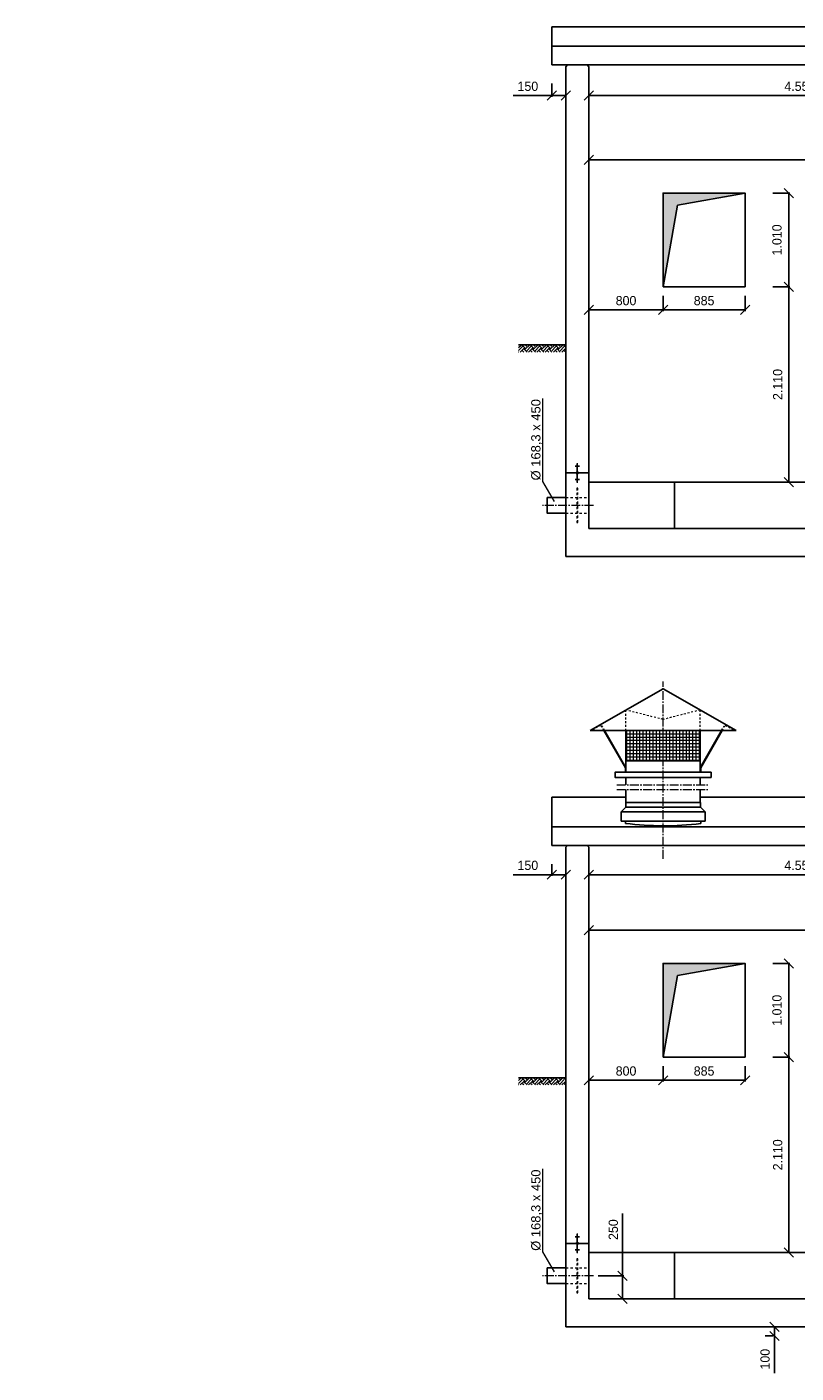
# Model space of a CAD drawing. Header units: millimetres. Extents: x -2065 to 128713, y -54195 to 32418.
# Tile 49 of 61: x 66836 to 75132, y -28953 to -14427. Entities that reach past the tile are written whole.
import ezdxf

# ---------------------------------------------------------------- set-up
doc = ezdxf.new("R2010")
doc.units = ezdxf.units.MM
doc.linetypes.add('JIS_02_1.0', pattern=[2, 1, -1])
doc.linetypes.add('MITTE2', pattern=[28.575, 19.05, -3.175, 3.175, -3.175])
doc.layers.add('Bemaßung', color=7, linetype='Continuous', lineweight=9)
for name, color, linetype in [('Beschriftung', 7, 'Continuous'), ('P-MU050ENTL', 7, 'Continuous'), ('POL_Bema', 7, 'Continuous')]:
    doc.layers.add(name, color=color, linetype=linetype)
doc.styles.add('LBB3.5M1000', font='isocp.shx', dxfattribs={"height": 3.5})
doc.dimstyles.new('DIN', dxfattribs={"dimtxt": 2.5, "dimasz": 2.5, "dimexe": 1.25, "dimexo": 0.625, "dimtad": 1, "dimtih": 1, "dimdec": 4, "dimdsep": 46, "dimlunit": 6, "dimtxsty": 'Standard', "dimcen": 2.5, "dimadec": 0, "dimazin": 0, "dimtfac": 1, "dimtdec": 4, "dimtmove": 0, "dimatfit": 3, "dimfxl": 0, "dimtvp": 1, "dimtolj": 1, "dimtzin": 0, "dimarcsym": 0})

# ---------------------------------------------------------------- blocks, each defined once
blk = doc.blocks.new('_Oblique')
at = {"layer": 'POL_Bema', "color": 0, "lineweight": -2}
blk.add_line((-0.5, -0.5), (0.5, 0.5), dxfattribs=at)
blk = doc.blocks.new('*D242')
at = {"layer": 'Bemaßung', "color": 0, "lineweight": -2, "transparency": 16777216}
for p, q in [((74798, -28453), (74885, -28453)), ((74898, -28453), (74898, -28553)), ((74798, -28553), (74885, -28553)), ((74898, -28553), (74898, -28953))]:
    blk.add_line(p, q, dxfattribs=at)
at = {"layer": 'DEFPOINTS', "color": 0, "transparency": 16777216}
for p in [(74898, -28453), (74898, -28553), (74898, -28553)]:
    blk.add_point(p, dxfattribs=at)
at = {"layer": 'Bemaßung', "color": 0, "lineweight": -2, "transparency": 16777216, "xscale": 100, "yscale": 100, "zscale": 100}
for p, rotation in [((74898, -28453), 90), ((74898, -28553), 270)]:
    blk.add_blockref('_Oblique', p, dxfattribs=dict(at, rotation=rotation))
at = {"layer": 'Bemaßung', "color": 0, "transparency": 16777216, "insert": (74798, -28803), "char_height": 100, "attachment_point": 5, "rotation": 90}
blk.add_mtext('\\A1;100', dxfattribs=at)
blk = doc.blocks.new('*D246')
at = {"layer": 'Bemaßung', "color": 0, "lineweight": -2, "transparency": 16777216}
for p, q in [((73261, -27903), (73261, -27230)), ((72998, -27903), (73273, -27903)), ((73261, -28153), (73261, -27903)), ((72998, -28153), (73273, -28153))]:
    blk.add_line(p, q, dxfattribs=at)
at = {"layer": 'DEFPOINTS', "color": 0, "transparency": 16777216}
for p in [(72898, -27903), (72898, -28153), (73261, -28153)]:
    blk.add_point(p, dxfattribs=at)
at = {"layer": 'Bemaßung', "color": 0, "lineweight": -2, "transparency": 16777216, "xscale": 100, "yscale": 100, "zscale": 100}
for p, rotation in [((73261, -27903), 90), ((73261, -28153), 270)]:
    blk.add_blockref('_Oblique', p, dxfattribs=dict(at, rotation=rotation))
at = {"layer": 'Bemaßung', "color": 0, "transparency": 16777216, "insert": (73161, -27405), "char_height": 100, "attachment_point": 5, "rotation": 90}
blk.add_mtext('\\A1;250', dxfattribs=at)
blk = doc.blocks.new('*D247')
at = {"color": 0, "lineweight": -2, "transparency": 16777216}
for p, q in [((72898, -23481), (72898, -23587)), ((77448, -23481), (77448, -23587)), ((77448, -23575), (72898, -23575))]:
    blk.add_line(p, q, dxfattribs=at)
at = {"layer": 'DEFPOINTS', "color": 0, "transparency": 16777216}
for p in [(72898, -23381), (77448, -23381), (72898, -23575)]:
    blk.add_point(p, dxfattribs=at)
at = {"color": 0, "lineweight": -2, "transparency": 16777216, "xscale": 100, "yscale": 100, "zscale": 100, "rotation": 180}
blk.add_blockref('_Oblique', (72898, -23575), dxfattribs=at)
at = {"color": 0, "lineweight": -2, "transparency": 16777216, "xscale": 100, "yscale": 100, "zscale": 100}
blk.add_blockref('_Oblique', (77448, -23575), dxfattribs=at)
at = {"color": 0, "transparency": 16777216, "insert": (75173, -23475), "char_height": 100, "attachment_point": 5}
blk.add_mtext('\\A1;4.550', dxfattribs=at)
blk = doc.blocks.new('*D262')
at = {"layer": 'Bemaßung', "color": 0, "lineweight": -2, "transparency": 16777216}
for p, q in [((73698, -17330), (73698, -17494)), ((74583, -17330), (74583, -17494)), ((74583, -17481), (73698, -17481))]:
    blk.add_line(p, q, dxfattribs=at)
at = {"layer": 'DEFPOINTS', "color": 0, "transparency": 16777216}
for p in [(73698, -17230), (74583, -17230), (73698, -17481)]:
    blk.add_point(p, dxfattribs=at)
at = {"layer": 'Bemaßung', "color": 0, "lineweight": -2, "transparency": 16777216, "xscale": 100, "yscale": 100, "zscale": 100, "rotation": 180}
blk.add_blockref('_Oblique', (73698, -17481), dxfattribs=at)
at = {"layer": 'Bemaßung', "color": 0, "lineweight": -2, "transparency": 16777216, "xscale": 100, "yscale": 100, "zscale": 100}
blk.add_blockref('_Oblique', (74583, -17481), dxfattribs=at)
at = {"layer": 'Bemaßung', "color": 0, "transparency": 16777216, "insert": (74140, -17381), "char_height": 100, "attachment_point": 5}
blk.add_mtext('\\A1;885', dxfattribs=at)
blk = doc.blocks.new('*D254')
at = {"layer": 'Bemaßung', "color": 0, "lineweight": -2, "transparency": 16777216}
for p, q in [((72898, -17330), (72898, -17494)), ((73698, -17330), (73698, -17494)), ((72898, -17481), (73698, -17481))]:
    blk.add_line(p, q, dxfattribs=at)
at = {"layer": 'DEFPOINTS', "color": 0, "transparency": 16777216}
for p in [(72898, -17230), (73698, -17230), (73698, -17481)]:
    blk.add_point(p, dxfattribs=at)
at = {"layer": 'Bemaßung', "color": 0, "lineweight": -2, "transparency": 16777216, "xscale": 100, "yscale": 100, "zscale": 100, "rotation": 180}
blk.add_blockref('_Oblique', (72898, -17481), dxfattribs=at)
at = {"layer": 'Bemaßung', "color": 0, "lineweight": -2, "transparency": 16777216, "xscale": 100, "yscale": 100, "zscale": 100}
blk.add_blockref('_Oblique', (73698, -17481), dxfattribs=at)
at = {"layer": 'Bemaßung', "color": 0, "transparency": 16777216, "insert": (73298, -17381), "char_height": 100, "attachment_point": 5}
blk.add_mtext('\\A1;800', dxfattribs=at)
blk = doc.blocks.new('*D266')
at = {"layer": 'Bemaßung', "color": 0, "lineweight": -2, "transparency": 16777216}
for p, q in [((74883, -17230), (75066, -17230)), ((75054, -17230), (75054, -19340)), ((74883, -19340), (75066, -19340))]:
    blk.add_line(p, q, dxfattribs=at)
at = {"layer": 'DEFPOINTS', "color": 0, "transparency": 16777216}
for p in [(74583, -17230), (74583, -19340), (75054, -19340)]:
    blk.add_point(p, dxfattribs=at)
at = {"layer": 'Bemaßung', "color": 0, "lineweight": -2, "transparency": 16777216, "xscale": 100, "yscale": 100, "zscale": 100}
for p, rotation in [((75054, -17230), 90), ((75054, -19340), 270)]:
    blk.add_blockref('_Oblique', p, dxfattribs=dict(at, rotation=rotation))
at = {"layer": 'Bemaßung', "color": 0, "transparency": 16777216, "insert": (74934, -18285), "char_height": 100, "attachment_point": 5, "rotation": 90}
blk.add_mtext('\\A1;2.110', dxfattribs=at)
blk = doc.blocks.new('*D267')
at = {"layer": 'Bemaßung', "color": 0, "lineweight": -2, "transparency": 16777216}
for p, q in [((74883, -16220), (75066, -16220)), ((75054, -16220), (75054, -17230)), ((74883, -17230), (75066, -17230))]:
    blk.add_line(p, q, dxfattribs=at)
at = {"layer": 'DEFPOINTS', "color": 0, "transparency": 16777216}
for p in [(74583, -16220), (74583, -17230), (75054, -17230)]:
    blk.add_point(p, dxfattribs=at)
at = {"layer": 'Bemaßung', "color": 0, "lineweight": -2, "transparency": 16777216, "xscale": 100, "yscale": 100, "zscale": 100}
for p, rotation in [((75054, -16220), 90), ((75054, -17230), 270)]:
    blk.add_blockref('_Oblique', p, dxfattribs=dict(at, rotation=rotation))
at = {"layer": 'Bemaßung', "color": 0, "transparency": 16777216, "insert": (74926, -16725), "char_height": 100, "attachment_point": 5, "rotation": 90}
blk.add_mtext('\\A1;1.010', dxfattribs=at)
blk = doc.blocks.new('*D381')
at = {"layer": 'Bemaßung', "color": 0, "lineweight": -2, "transparency": 16777216}
for p, q in [((72898, -15168), (72898, -15180)), ((77448, -15168), (72898, -15168)), ((77448, -15168), (77448, -15180))]:
    blk.add_line(p, q, dxfattribs=at)
at = {"layer": 'DEFPOINTS', "color": 0, "transparency": 16777216}
for p in [(72898, -15068), (77448, -15068), (72898, -15168)]:
    blk.add_point(p, dxfattribs=at)
at = {"layer": 'Bemaßung', "color": 0, "lineweight": -2, "transparency": 16777216, "xscale": 100, "yscale": 100, "zscale": 100, "rotation": 180}
blk.add_blockref('_Oblique', (72898, -15168), dxfattribs=at)
at = {"layer": 'Bemaßung', "color": 0, "lineweight": -2, "transparency": 16777216, "xscale": 100, "yscale": 100, "zscale": 100}
blk.add_blockref('_Oblique', (77448, -15168), dxfattribs=at)
at = {"layer": 'Bemaßung', "color": 0, "transparency": 16777216, "insert": (75173, -15068), "char_height": 100, "attachment_point": 5}
blk.add_mtext('\\A1;4.550', dxfattribs=at)
blk = doc.blocks.new('*D389')
at = {"color": 0, "lineweight": -2, "transparency": 16777216}
for p, q in [((72498, -15037), (72498, -15180)), ((72648, -15037), (72648, -15180)), ((72498, -15168), (72081, -15168)), ((72648, -15168), (72498, -15168))]:
    blk.add_line(p, q, dxfattribs=at)
at = {"layer": 'DEFPOINTS', "color": 0, "transparency": 16777216}
for p in [(72498, -14837), (72648, -14837), (72498, -15168)]:
    blk.add_point(p, dxfattribs=at)
at = {"color": 0, "lineweight": -2, "transparency": 16777216, "xscale": 100, "yscale": 100, "zscale": 100, "rotation": 180}
blk.add_blockref('_Oblique', (72498, -15168), dxfattribs=at)
at = {"color": 0, "lineweight": -2, "transparency": 16777216, "xscale": 100, "yscale": 100, "zscale": 100}
blk.add_blockref('_Oblique', (72648, -15168), dxfattribs=at)
at = {"color": 0, "transparency": 16777216, "insert": (72239, -15068), "char_height": 100, "attachment_point": 5}
blk.add_mtext('\\A1;150', dxfattribs=at)
blk = doc.blocks.new('*D391')
at = {"color": 0, "lineweight": -2, "transparency": 16777216}
for p, q in [((72498, -23460), (72498, -23587)), ((72648, -23460), (72648, -23587)), ((72498, -23575), (72081, -23575)), ((72648, -23575), (72498, -23575))]:
    blk.add_line(p, q, dxfattribs=at)
at = {"layer": 'DEFPOINTS', "color": 0, "transparency": 16777216}
for p in [(72498, -23260), (72648, -23260), (72498, -23575)]:
    blk.add_point(p, dxfattribs=at)
at = {"color": 0, "lineweight": -2, "transparency": 16777216, "xscale": 100, "yscale": 100, "zscale": 100, "rotation": 180}
blk.add_blockref('_Oblique', (72498, -23575), dxfattribs=at)
at = {"color": 0, "lineweight": -2, "transparency": 16777216, "xscale": 100, "yscale": 100, "zscale": 100}
blk.add_blockref('_Oblique', (72648, -23575), dxfattribs=at)
at = {"color": 0, "transparency": 16777216, "insert": (72239, -23475), "char_height": 100, "attachment_point": 5}
blk.add_mtext('\\A1;150', dxfattribs=at)
blk = doc.blocks.new('*D493')
at = {"layer": 'Bemaßung', "color": 0, "lineweight": -2, "transparency": 16777216}
for p, q in [((74883, -25543), (75066, -25543)), ((75054, -25543), (75054, -27653)), ((74883, -27653), (75066, -27653))]:
    blk.add_line(p, q, dxfattribs=at)
at = {"layer": 'DEFPOINTS', "color": 0, "transparency": 16777216}
for p in [(74583, -25543), (74583, -27653), (75054, -27653)]:
    blk.add_point(p, dxfattribs=at)
at = {"layer": 'Bemaßung', "color": 0, "lineweight": -2, "transparency": 16777216, "xscale": 100, "yscale": 100, "zscale": 100}
for p, rotation in [((75054, -25543), 90), ((75054, -27653), 270)]:
    blk.add_blockref('_Oblique', p, dxfattribs=dict(at, rotation=rotation))
at = {"layer": 'Bemaßung', "color": 0, "transparency": 16777216, "insert": (74934, -26598), "char_height": 100, "attachment_point": 5, "rotation": 90}
blk.add_mtext('\\A1;2.110', dxfattribs=at)
blk = doc.blocks.new('*D494')
at = {"layer": 'Bemaßung', "color": 0, "lineweight": -2, "transparency": 16777216}
for p, q in [((74883, -24533), (75066, -24533)), ((75054, -24533), (75054, -25543)), ((74883, -25543), (75066, -25543))]:
    blk.add_line(p, q, dxfattribs=at)
at = {"layer": 'DEFPOINTS', "color": 0, "transparency": 16777216}
for p in [(74583, -24533), (74583, -25543), (75054, -25543)]:
    blk.add_point(p, dxfattribs=at)
at = {"layer": 'Bemaßung', "color": 0, "lineweight": -2, "transparency": 16777216, "xscale": 100, "yscale": 100, "zscale": 100}
for p, rotation in [((75054, -24533), 90), ((75054, -25543), 270)]:
    blk.add_blockref('_Oblique', p, dxfattribs=dict(at, rotation=rotation))
at = {"layer": 'Bemaßung', "color": 0, "transparency": 16777216, "insert": (74926, -25038), "char_height": 100, "attachment_point": 5, "rotation": 90}
blk.add_mtext('\\A1;1.010', dxfattribs=at)
blk = doc.blocks.new('*D496')
at = {"layer": 'Bemaßung', "color": 0, "lineweight": -2, "transparency": 16777216}
for p, q in [((72898, -15862), (82398, -15862)), ((72898, -16362), (72898, -15874)), ((82398, -16105), (82398, -15874))]:
    blk.add_line(p, q, dxfattribs=at)
at = {"layer": 'DEFPOINTS', "color": 0, "transparency": 16777216}
for p in [(82398, -15605), (72898, -15862), (82398, -15862)]:
    blk.add_point(p, dxfattribs=at)
at = {"layer": 'Bemaßung', "color": 0, "lineweight": -2, "transparency": 16777216, "xscale": 100, "yscale": 100, "zscale": 100, "rotation": 180}
blk.add_blockref('_Oblique', (72898, -15862), dxfattribs=at)
at = {"layer": 'Bemaßung', "color": 0, "lineweight": -2, "transparency": 16777216, "xscale": 100, "yscale": 100, "zscale": 100}
blk.add_blockref('_Oblique', (82398, -15862), dxfattribs=at)
at = {"layer": 'Bemaßung', "color": 0, "transparency": 16777216, "insert": (77648, -15762), "char_height": 100, "attachment_point": 5}
blk.add_mtext('\\A1;9.500', dxfattribs=at)
blk = doc.blocks.new('*D498')
at = {"layer": 'Bemaßung', "color": 0, "lineweight": -2, "transparency": 16777216}
for p, q in [((73698, -25643), (73698, -25807)), ((74583, -25643), (74583, -25807)), ((74583, -25794), (73698, -25794))]:
    blk.add_line(p, q, dxfattribs=at)
at = {"layer": 'DEFPOINTS', "color": 0, "transparency": 16777216}
for p in [(73698, -25543), (74583, -25543), (73698, -25794)]:
    blk.add_point(p, dxfattribs=at)
at = {"layer": 'Bemaßung', "color": 0, "lineweight": -2, "transparency": 16777216, "xscale": 100, "yscale": 100, "zscale": 100, "rotation": 180}
blk.add_blockref('_Oblique', (73698, -25794), dxfattribs=at)
at = {"layer": 'Bemaßung', "color": 0, "lineweight": -2, "transparency": 16777216, "xscale": 100, "yscale": 100, "zscale": 100}
blk.add_blockref('_Oblique', (74583, -25794), dxfattribs=at)
at = {"layer": 'Bemaßung', "color": 0, "transparency": 16777216, "insert": (74140, -25694), "char_height": 100, "attachment_point": 5}
blk.add_mtext('\\A1;885', dxfattribs=at)
blk = doc.blocks.new('*D499')
at = {"layer": 'Bemaßung', "color": 0, "lineweight": -2, "transparency": 16777216}
for p, q in [((72898, -25643), (72898, -25807)), ((73698, -25643), (73698, -25807)), ((72898, -25794), (73698, -25794))]:
    blk.add_line(p, q, dxfattribs=at)
at = {"layer": 'DEFPOINTS', "color": 0, "transparency": 16777216}
for p in [(72898, -25543), (73698, -25543), (73698, -25794)]:
    blk.add_point(p, dxfattribs=at)
at = {"layer": 'Bemaßung', "color": 0, "lineweight": -2, "transparency": 16777216, "xscale": 100, "yscale": 100, "zscale": 100, "rotation": 180}
blk.add_blockref('_Oblique', (72898, -25794), dxfattribs=at)
at = {"layer": 'Bemaßung', "color": 0, "lineweight": -2, "transparency": 16777216, "xscale": 100, "yscale": 100, "zscale": 100}
blk.add_blockref('_Oblique', (73698, -25794), dxfattribs=at)
at = {"layer": 'Bemaßung', "color": 0, "transparency": 16777216, "insert": (73298, -25694), "char_height": 100, "attachment_point": 5}
blk.add_mtext('\\A1;800', dxfattribs=at)
blk = doc.blocks.new('*D497')
at = {"layer": 'Bemaßung', "color": 0, "lineweight": -2, "transparency": 16777216}
for p, q in [((72898, -24175), (82398, -24175)), ((72898, -24675), (72898, -24187)), ((82398, -24419), (82398, -24187))]:
    blk.add_line(p, q, dxfattribs=at)
at = {"layer": 'DEFPOINTS', "color": 0, "transparency": 16777216}
for p in [(82398, -23919), (72898, -24175), (82398, -24175)]:
    blk.add_point(p, dxfattribs=at)
at = {"layer": 'Bemaßung', "color": 0, "lineweight": -2, "transparency": 16777216, "xscale": 100, "yscale": 100, "zscale": 100, "rotation": 180}
blk.add_blockref('_Oblique', (72898, -24175), dxfattribs=at)
at = {"layer": 'Bemaßung', "color": 0, "lineweight": -2, "transparency": 16777216, "xscale": 100, "yscale": 100, "zscale": 100}
blk.add_blockref('_Oblique', (82398, -24175), dxfattribs=at)
at = {"layer": 'Bemaßung', "color": 0, "transparency": 16777216, "insert": (76551, -24075), "char_height": 100, "attachment_point": 5}
blk.add_mtext('\\A1;9.500', dxfattribs=at)

msp = doc.modelspace()

# ---------------------------------------------------------------- hatches: boundary and pattern name
h = msp.add_hatch(color=256)
h.dxf.hatch_style = 1
h.paths.add_polyline_path([(74582.50897, -16219.85038), (73697.50897, -16219.85038), (73697.50897, -17229.85038), (73852.91528, -16348.49744)])
at = {"lineweight": 5}
h = msp.add_hatch(dxfattribs=at)
h.set_pattern_fill('EARTH', color=256, scale=10, angle=45)
h.set_pattern_definition([(45, (54732.82, 6218.464), (7e-15, 89.80256), [63.5, -63.5]), (45, (54715.98, 6235.3), (7e-15, 89.80256), [63.5, -63.5]), (45, (54699.14, 6252.14), (7e-15, 89.80256), [63.5, -63.5]), (135, (54699.14, 6263.366), (-89.80256, 7e-15), [63.5, -63.5]), (135, (54715.98, 6280.204), (-89.80256, 7e-15), [63.5, -63.5]), (135, (54732.82, 6297.04), (-89.80256, 7e-15), [63.5, -63.5])])
h.paths.add_polyline_path([(72139.81194, -17857.85038), (72644.07959, -17857.85038), (72644.07959, -17935.19345), (72139.81194, -17935.19345)])
h = msp.add_hatch(dxfattribs=at)
h.set_pattern_fill('ANSI33', color=256, scale=25)
h.set_pattern_definition([(45, (72647.51, 6419.45), (-112.2532, 112.2532), []), (45, (72759.76, 6419.45), (-112.2532, 112.2532), [79.375, -39.6875])])
h.paths.add_polyline_path([(72782.8615, -19239.85038, 1), (72762.15644, -19239.85038, 1)])
h = msp.add_hatch(dxfattribs=at)
h.set_pattern_fill('ANSI37', color=256, scale=11.248594, angle=45, style=0)
h.set_pattern_definition([(90, (96126.96, -62089.245), (35.714286, 6e-15), []), (7e-15, (96126.96, -62089.245), (6e-15, -35.714286), [])])
h.paths.add_polyline_path([(73297.50897, -22019.31994), (74097.50897, -22019.31994), (74097.50897, -22346.67452), (73297.50897, -22346.67452)])
h = msp.add_hatch(color=256)
h.dxf.hatch_style = 1
h.paths.add_polyline_path([(74582.50897, -24533.10696), (73697.50897, -24533.10696), (73697.50897, -25543.10696), (73852.91528, -24661.75401)])
h = msp.add_hatch(dxfattribs=at)
h.set_pattern_fill('EARTH', color=256, scale=10, angle=45)
h.set_pattern_definition([(45, (54732.82, -1690.29), (7e-15, 89.80256), [63.5, -63.5]), (45, (54715.98, -1673.454), (7e-15, 89.80256), [63.5, -63.5]), (45, (54699.14, -1656.616), (7e-15, 89.80256), [63.5, -63.5]), (135, (54699.14, -1645.39), (-89.80256, 7e-15), [63.5, -63.5]), (135, (54715.98, -1628.55), (-89.80256, 7e-15), [63.5, -63.5]), (135, (54732.82, -1611.715), (-89.80256, 7e-15), [63.5, -63.5])])
h.paths.add_polyline_path([(72139.81194, -25766.60696), (72644.07959, -25766.60696), (72644.07959, -25843.95002), (72139.81194, -25843.95002)])
h = msp.add_hatch(dxfattribs=at)
h.set_pattern_fill('ANSI33', color=256, scale=25)
h.set_pattern_definition([(45, (72647.51, -10657.6), (-112.2532, 112.2532), []), (45, (72759.76, -10657.6), (-112.2532, 112.2532), [79.375, -39.6875])])
h.paths.add_polyline_path([(72782.8615, -27553.10696, 1), (72762.15644, -27553.10696, 1)])

# ---------------------------------------------------------------- linework, layer by layer
for p, q in [((78981.76775, -14426.71409), (72497.50897, -14426.71409)), ((72497.50897, -14426.71409), (72497.50897, -14790.34923)), ((88047.50897, -14636.11234), (72497.50897, -14636.11234)), ((72497.50897, -14636.11234), (72497.50897, -14836.85038)), ((72497.50897, -14836.85038), (77447.50897, -14836.85038)), ((72647.50897, -14856.85038), (72667.50897, -14836.85038)), ((72647.50897, -19269.85038), (72647.50897, -14856.85038)), ((72897.50897, -14856.85038), (72877.50897, -14836.85038)), ((72897.50897, -19269.85038), (72897.50897, -14856.85038)), ((74582.50897, -16219.85038), (73852.91528, -16348.49744)), ((73697.50897, -17229.85038), (73852.91528, -16348.49744)), ((72139.81194, -17857.85038), (72647.50897, -17857.85038)), ((72797.50897, -19168.35634), (72747.50897, -19168.35634)), ((72777.50897, -19140.1971), (72767.50897, -19140.1971)), ((72777.50897, -19143.71701), (72767.50897, -19143.71701)), ((72777.50897, -19147.23691), (72767.50897, -19147.23691)), ((72777.50897, -19150.75682), (72767.50897, -19150.75682)), ((72777.50897, -19154.27672), (72767.50897, -19154.27672)), ((72777.50897, -19157.79663), (72767.50897, -19157.79663)), ((72777.50897, -19161.31653), (72767.50897, -19161.31653)), ((72777.50897, -19164.83644), (72767.50897, -19164.83644)), ((72772.50897, -19139.85038), (72772.50897, -19229.49785)), ((72647.50897, -19239.85038), (72762.15644, -19239.85038)), ((72647.50897, -20139.85038), (72647.50897, -19269.85038)), ((72797.50897, -19311.34443), (72747.50897, -19311.34443)), ((72777.50897, -19314.86433), (72767.50897, -19314.86433)), ((72777.50897, -19318.38424), (72767.50897, -19318.38424)), ((72772.50897, -19250.20292), (72772.50897, -19339.85038)), ((72782.8615, -19239.85038), (72897.50897, -19239.85038)), ((72897.50897, -19239.85038), (72897.50897, -19339.85038)), ((72777.50897, -19321.90414), (72767.50897, -19321.90414)), ((72777.50897, -19325.42405), (72767.50897, -19325.42405)), ((72777.50897, -19328.94395), (72767.50897, -19328.94395)), ((72777.50897, -19332.46386), (72767.50897, -19332.46386)), ((72777.50897, -19335.98376), (72767.50897, -19335.98376)), ((72777.50897, -19339.50367), (72767.50897, -19339.50367)), ((72897.50897, -19339.85038), (82397.50897, -19339.85038)), ((72897.50897, -19339.85038), (72897.50897, -19839.85038)), ((73822.50897, -19339.85038), (73822.50897, -19839.85038)), ((75739.15442, -19839.85038), (72897.50897, -19839.85038)), ((72647.50897, -20139.85038), (75739.15442, -20139.85038)), ((74484.91055, -22019.31994), (72910.1074, -22019.31994)), ((73290.75981, -22423.56966), (73059.75997, -22019.31994)), ((73297.50897, -22422.1945), (73067.29494, -22019.31994)), ((73297.50897, -22469.26369), (73297.50897, -22019.31994)), ((74097.50897, -22019.31994), (74097.50897, -22469.26369)), ((74097.50897, -22422.1945), (74327.72301, -22019.31994)), ((74104.25813, -22423.56966), (74335.25797, -22019.31994)), ((74097.50897, -22346.67452), (73297.50897, -22346.67452)), ((73290.75981, -22423.56966), (73290.75981, -22469.26369)), ((74104.25813, -22423.56966), (74104.25813, -22469.26369)), ((73297.50897, -22604.27215), (73297.50897, -22525.50666)), ((73297.50897, -22795.88417), (73297.50897, -22654.27215)), ((74097.50897, -22525.50666), (74097.50897, -22604.27215)), ((74097.50897, -22795.88417), (74097.50897, -22654.27215)), ((72497.50897, -22739.97067), (72497.50897, -23103.6058)), ((73297.50897, -22739.97067), (72497.50897, -22739.97067)), ((73294.50897, -22795.88417), (73294.50897, -22845.88417)), ((73294.50897, -22795.88417), (74100.50897, -22795.88417)), ((78981.76775, -22739.97067), (74097.50897, -22739.97067)), ((74100.50897, -22795.88417), (74100.50897, -22845.88417)), ((73294.50897, -22845.88417), (73244.50897, -22895.88417)), ((73244.50897, -22895.88417), (73244.50897, -22995.88417)), ((73244.50897, -22895.88417), (74150.50897, -22895.88417)), ((74100.50897, -22845.88417), (73294.50897, -22845.88417)), ((74100.50897, -22845.88417), (74150.50897, -22895.88417)), ((74150.50897, -22895.88417), (74150.50897, -22995.88417)), ((88047.50897, -23058.86892), (72497.50897, -23058.86892)), ((72497.50897, -23058.86892), (72497.50897, -23259.60696)), ((74150.50897, -22995.88417), (73244.50897, -22995.88417)), ((73291.00897, -23021.68812), (73291.00897, -22995.88417)), ((74104.00897, -23023.10206), (74104.00897, -22995.88417)), ((72497.50897, -23259.60696), (77447.50897, -23259.60696)), ((72647.50897, -23279.60696), (72667.50897, -23259.60696)), ((72647.50897, -27583.10696), (72647.50897, -23279.60696)), ((72897.50897, -23279.60696), (72877.50897, -23259.60696)), ((72897.50897, -27583.10696), (72897.50897, -23279.60696)), ((74582.50897, -24533.10696), (73852.91528, -24661.75401)), ((73697.50897, -25543.10696), (73852.91528, -24661.75401)), ((72139.81194, -25766.60696), (72647.50897, -25766.60696)), ((72777.50897, -27453.45368), (72767.50897, -27453.45368)), ((72772.50897, -27453.10696), (72772.50897, -27542.75443)), ((72647.50897, -27553.10696), (72762.15644, -27553.10696)), ((72647.50897, -28453.10696), (72647.50897, -27583.10696)), ((72797.50897, -27481.61292), (72747.50897, -27481.61292)), ((72777.50897, -27456.97358), (72767.50897, -27456.97358)), ((72777.50897, -27460.49349), (72767.50897, -27460.49349)), ((72777.50897, -27464.01339), (72767.50897, -27464.01339)), ((72777.50897, -27467.5333), (72767.50897, -27467.5333)), ((72777.50897, -27471.0532), (72767.50897, -27471.0532)), ((72777.50897, -27474.57311), (72767.50897, -27474.57311)), ((72777.50897, -27478.09301), (72767.50897, -27478.09301)), ((72772.50897, -27563.45949), (72772.50897, -27653.10696)), ((72782.8615, -27553.10696), (72897.50897, -27553.10696)), ((72897.50897, -27553.10696), (72897.50897, -27653.10696)), ((72797.50897, -27624.601), (72747.50897, -27624.601)), ((72777.50897, -27628.12091), (72767.50897, -27628.12091)), ((72777.50897, -27631.64081), (72767.50897, -27631.64081)), ((72777.50897, -27635.16071), (72767.50897, -27635.16071)), ((72777.50897, -27638.68062), (72767.50897, -27638.68062)), ((72777.50897, -27642.20052), (72767.50897, -27642.20052)), ((72777.50897, -27645.72043), (72767.50897, -27645.72043)), ((72777.50897, -27649.24033), (72767.50897, -27649.24033)), ((72777.50897, -27652.76024), (72767.50897, -27652.76024)), ((72897.50897, -27653.10696), (72897.50897, -28153.10696)), ((72897.50897, -27653.10696), (82397.50897, -27653.10696)), ((73822.50897, -27653.10696), (73822.50897, -28153.10696)), ((75739.15442, -28153.10696), (72897.50897, -28153.10696)), ((72647.50897, -28453.10696), (75739.15442, -28453.10696))]:
    msp.add_line(p, q)
at = {"linetype": 'MITTE2', "lineweight": 18, "ltscale": 5}
for p, q in [((72946.50897, -19589.85038), (72396.50897, -19589.85038)), ((73197.50897, -22604.27215), (74197.50897, -22604.27215)), ((73197.50897, -22654.27215), (74197.50897, -22654.27215)), ((72946.50897, -27903.10696), (72396.50897, -27903.10696))]:
    msp.add_line(p, q, dxfattribs=at)
at = {"linetype": 'JIS_02_1.0', "lineweight": 18, "ltscale": 25}
for p, q in [((72647.50897, -19505.70038), (72897.50897, -19505.70038)), ((72647.50897, -19674.00038), (72897.50897, -19674.00038)), ((72647.50897, -27818.95696), (72897.50897, -27818.95696)), ((72647.50897, -27987.25696), (72897.50897, -27987.25696))]:
    msp.add_line(p, q, dxfattribs=at)
at = {"linetype": 'JIS_02_1.0', "lineweight": 18, "ltscale": 20}
for p, q in [((73297.50897, -22019.31994), (73297.50897, -21797.94761)), ((73697.50897, -21899.83987), (73297.50897, -21797.94761)), ((74097.50897, -21797.94761), (73697.50897, -21899.83987)), ((74097.50897, -22019.31994), (74097.50897, -21797.94761)), ((72923.48816, -22019.31994), (72920.19443, -22013.55592)), ((73026.21614, -21960.61823), (72923.48816, -22019.31994)), ((73059.75997, -22019.31994), (73025.95476, -21960.76759)), ((73067.29494, -22019.31994), (73028.60262, -21951.60838)), ((74327.72301, -22019.31994), (74366.41532, -21951.60838)), ((74335.25797, -22019.31994), (74369.06318, -21960.76759)), ((74368.8018, -21960.61823), (74471.52979, -22019.31994)), ((74471.52979, -22019.31994), (74474.82351, -22013.55592))]:
    msp.add_line(p, q, dxfattribs=at)
at = {"color": 1}
msp.add_line((73697.50897, -23047.49206), (73742.67925, -23047.49206), dxfattribs=at)
for points in [[(73697.50897, -17229.85038), (74582.50897, -17229.85038), (74582.50897, -16219.85038), (73697.50897, -16219.85038)], [(73697.50897, -25543.10696), (74582.50897, -25543.10696), (74582.50897, -24533.10696), (73697.50897, -24533.10696)]]:
    msp.add_lwpolyline(points, close=True)
at = {"linetype": 'JIS_02_1.0', "lineweight": 18, "ltscale": 25}
for points in [[(72767.50897, -19774.00038), (72777.50897, -19774.00038), (72777.50897, -19405.70038), (72767.50897, -19405.70038)], [(72767.50897, -28087.25696), (72777.50897, -28087.25696), (72777.50897, -27718.95696), (72767.50897, -27718.95696)]]:
    msp.add_lwpolyline(points, close=True, dxfattribs=at)
msp.add_lwpolyline([(74214.94429, -22469.26369), (73180.07365, -22469.26369), (73180.07365, -22525.50666), (74214.94429, -22525.50666), (74214.94429, -22469.26369)])
for centre in [(72772.50897, -19239.85038), (72772.50897, -27553.10696)]:
    msp.add_circle(centre, 10.35253)
msp.add_arc((73703.21266, -19742.85848), 3304.63851, 262.834554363, 276.966151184)
at = {"layer": 'Beschriftung', "lineweight": 5}
for p, q in [((72398.48623, -18436.03467), (72398.48623, -19331.88375)), ((72398.48623, -19331.88375), (72522.51406, -19546.70624)), ((72398.48623, -26749.29124), (72398.48623, -27645.14032)), ((72398.48623, -27645.14032), (72522.51406, -27859.96281))]:
    msp.add_line(p, q, dxfattribs=at)
at = {"layer": 'P-MU050ENTL', "linetype": 'Continuous', "ltscale": 10}
for points in [[(72647.50897, -19505.70038), (72447.50897, -19505.70038), (72447.50897, -19674.00038), (72647.50897, -19674.00038)], [(72647.50897, -27818.95696), (72447.50897, -27818.95696), (72447.50897, -27987.25696), (72647.50897, -27987.25696)]]:
    msp.add_lwpolyline(points, dxfattribs=at)

# ---------------------------------------------------------------- texts
at = {"layer": 'Beschriftung', "char_height": 100, "attachment_point": 1, "rotation": 90, "style": 'LBB3.5M1000'}
for insert in [(72275.02102, -19320.55828), (72275.02102, -27633.81485)]:
    msp.add_mtext_dynamic_manual_height_columns('{\\fArial|b0|i0|c0|p34;%%C 168,3 x 450}', width=884.5236077, gutter_width=17.5, heights=[0], dxfattribs=dict(at, insert=insert))
at = {"layer": 'Beschriftung', "insert": (46505.09522, -20862.87922), "char_height": 100, "attachment_point": 1, "style": 'LBB3.5M1000', "bg_fill": 3, "box_fill_scale": 1.5, "bg_fill_color": 256, "bg_fill_transparency": 0}
msp.add_mtext_dynamic_manual_height_columns('\\pi383.04;{\\fArial|b0|i0|c0|p34;AUTOMATIC\\P\\pi77.478;SUPPLY AIR LOUVER\\P\\pi233.55;\\fArial|b0|i1|c0|p34;AUTOMATISCHE\\P\\pi184.74;ZULUFTJALOUSIE}', width=1583.195752, gutter_width=17.5, heights=[0], dxfattribs=at)

# ---------------------------------------------------------------- dimensions: what is measured, and where the dimension line sits
for base, p1, p2, picture, middle in [((72497.50897, -15167.95241), (72647.50897, -14836.85038), (72497.50897, -14836.85038), '*D389', (72239.17564, -15167.95241)), ((72497.50897, -23574.50531), (72647.50897, -23259.60696), (72497.50897, -23259.60696), '*D391', (72239.17564, -23574.50531))]:
    dim = msp.add_linear_dim(base=base, p1=p1, p2=p2, angle=180, text='150', dimstyle='DIN', override={"dimscale": 10, "dimtxt": 10, "dimasz": 10, "dimexo": 20, "dimgap": 5, "dimdec": 2, "dimblk1": 'Oblique', "dimblk2": 'Oblique', "dimsah": 1, "dimtdec": 2})
    dim.commit()
    dim.dimension.update_dxf_attribs({"geometry": picture, "text_midpoint": middle, "dimtype": 160})
dim = msp.add_linear_dim(base=(72897.50897, -23574.50531), p1=(77447.50897, -23381.20898), p2=(72897.50897, -23381.20898), dimstyle='DIN', override={"dimscale": 10, "dimtxt": 10, "dimasz": 10, "dimexo": 10, "dimgap": 5, "dimdec": 2, "dimblk1": 'Oblique', "dimblk2": 'Oblique', "dimsah": 1, "dimtdec": 2, "dimtmove": 2})
dim.commit()
dim.dimension.update_dxf_attribs({"geometry": '*D247', "text_midpoint": (75172.50897, -23474.50531)})
at = {"layer": 'Bemaßung'}
for base, p1, p2, override, picture, middle in [((72897.50897, -15167.95241), (77447.50897, -15067.95241), (72897.50897, -15067.95241), {"dimscale": 10, "dimtxt": 10, "dimasz": 10, "dimexo": 10, "dimgap": 5, "dimdec": 2, "dimblk1": 'Oblique', "dimblk2": 'Oblique', "dimsah": 1, "dimtdec": 2, "dimtmove": 2}, '*D381', (75172.50897, -15067.95241)), ((82397.50897, -15861.64027), (72897.50897, -15861.64027), (82397.50897, -15605.39027), {"dimscale": 10, "dimtxt": 10, "dimasz": 10, "dimexo": 50, "dimgap": 5, "dimdec": 2, "dimblk1": 'Oblique', "dimblk2": 'Oblique', "dimsah": 1, "dimtdec": 2, "dimtmove": 2}, '*D496', (77647.50897, -15761.64027)), ((73697.50897, -17481.16533), (72897.50897, -17229.85038), (73697.50897, -17229.85038), {"dimscale": 10, "dimtxt": 10, "dimasz": 10, "dimexo": 10, "dimgap": 5, "dimdec": 2, "dimblk1": 'Oblique', "dimblk2": 'Oblique', "dimsah": 1, "dimtdec": 2, "dimtmove": 2}, '*D254', (73297.50897, -17381.16533)), ((73697.50897, -17481.16533), (74582.50897, -17229.85038), (73697.50897, -17229.85038), {"dimscale": 10, "dimtxt": 10, "dimasz": 10, "dimexo": 10, "dimgap": 5, "dimdec": 2, "dimblk1": 'Oblique', "dimblk2": 'Oblique', "dimsah": 1, "dimtdec": 2, "dimtmove": 2}, '*D262', (74140.00897, -17381.16533)), ((73697.50897, -25794.4219), (72897.50897, -25543.10696), (73697.50897, -25543.10696), {"dimscale": 10, "dimtxt": 10, "dimasz": 10, "dimexo": 10, "dimgap": 5, "dimdec": 2, "dimblk1": 'Oblique', "dimblk2": 'Oblique', "dimsah": 1, "dimtdec": 2, "dimtmove": 2}, '*D499', (73297.50897, -25694.4219)), ((73697.50897, -25794.4219), (74582.50897, -25543.10696), (73697.50897, -25543.10696), {"dimscale": 10, "dimtxt": 10, "dimasz": 10, "dimexo": 10, "dimgap": 5, "dimdec": 2, "dimblk1": 'Oblique', "dimblk2": 'Oblique', "dimsah": 1, "dimtdec": 2, "dimtmove": 2}, '*D498', (74140.00897, -25694.4219))]:
    dim = msp.add_linear_dim(base=base, p1=p1, p2=p2, dimstyle='DIN', override=override, dxfattribs=at)
    dim.commit()
    dim.dimension.update_dxf_attribs({"geometry": picture, "text_midpoint": middle})
for base, p1, p2, override, picture, middle in [((75053.92635, -17229.85038), (74582.50897, -16219.85038), (74582.50897, -17229.85038), {"dimscale": 10, "dimtxt": 10, "dimasz": 10, "dimexo": 30, "dimgap": 5, "dimdec": 2, "dimblk1": 'Oblique', "dimblk2": 'Oblique', "dimsah": 1, "dimtdec": 2, "dimtmove": 2}, '*D267', (74926.42493, -16724.85038)), ((75053.92635, -19339.85038), (74582.50897, -17229.85038), (74582.50897, -19339.85038), {"dimscale": 10, "dimtxt": 10, "dimasz": 10, "dimexo": 30, "dimgap": 5, "dimdec": 2, "dimblk1": 'Oblique', "dimblk2": 'Oblique', "dimsah": 1, "dimtdec": 2, "dimtmove": 2}, '*D266', (74934.49075, -18284.85038)), ((75053.92635, -25543.10696), (74582.50897, -24533.10696), (74582.50897, -25543.10696), {"dimscale": 10, "dimtxt": 10, "dimasz": 10, "dimexo": 30, "dimgap": 5, "dimdec": 2, "dimblk1": 'Oblique', "dimblk2": 'Oblique', "dimsah": 1, "dimtdec": 2, "dimtmove": 2}, '*D494', (74926.42493, -25038.10696)), ((75053.92635, -27653.10696), (74582.50897, -25543.10696), (74582.50897, -27653.10696), {"dimscale": 10, "dimtxt": 10, "dimasz": 10, "dimexo": 30, "dimgap": 5, "dimdec": 2, "dimblk1": 'Oblique', "dimblk2": 'Oblique', "dimsah": 1, "dimtdec": 2, "dimtmove": 2}, '*D493', (74934.49075, -26598.10696)), ((73260.91569, -28153.10696), (72897.50897, -27903.10696), (72897.50897, -28153.10696), {"dimscale": 10, "dimtxt": 10, "dimasz": 10, "dimexo": 10, "dimgap": 5, "dimdec": 2, "dimblk1": 'Oblique', "dimblk2": 'Oblique', "dimsah": 1, "dimtdec": 2}, '*D246', (73260.91569, -27404.5612))]:
    dim = msp.add_linear_dim(base=base, p1=p1, p2=p2, angle=90, dimstyle='DIN', override=override, dxfattribs=at)
    dim.commit()
    dim.dimension.update_dxf_attribs({"geometry": picture, "text_midpoint": middle, "dimtype": 160})
dim = msp.add_linear_dim(base=(82397.50897, -24174.89684), p1=(72897.50897, -24174.89684), p2=(82397.50897, -23918.64684), dimstyle='DIN', override={"dimscale": 10, "dimtxt": 10, "dimasz": 10, "dimexo": 50, "dimgap": 5, "dimdec": 2, "dimblk1": 'Oblique', "dimblk2": 'Oblique', "dimsah": 1, "dimtdec": 2, "dimtmove": 2}, dxfattribs=at)
dim.commit()
dim.dimension.update_dxf_attribs({"geometry": '*D497', "text_midpoint": (76550.55128, -24074.89684), "dimtype": 160})
dim = msp.add_linear_dim(base=(74897.72278, -28553.10696), p1=(74897.72278, -28453.10696), p2=(74897.72278, -28553.10696), angle=90, dimstyle='DIN', override={"dimscale": 10, "dimtxt": 10, "dimasz": 10, "dimexo": 10, "dimgap": 5, "dimdec": 2, "dimblk1": 'Oblique', "dimblk2": 'Oblique', "dimsah": 1, "dimtdec": 2}, dxfattribs=at)
dim.commit()
dim.dimension.update_dxf_attribs({"geometry": '*D242', "text_midpoint": (74797.72278, -28803.10696)})

# ---------------------------------------------------------------- next in the draw order: linework, layer by layer
at = {"linetype": 'MITTE2', "lineweight": 18, "ltscale": 5}
msp.add_line((73697.50897, -23403.77362), (73697.50897, -21491.60001), dxfattribs=at)
for q in [(72910.1074, -22019.31994), (74484.91055, -22019.31994)]:
    msp.add_line((73697.50897, -21569.37618), q)

doc.saveas('drawing.dxf')
